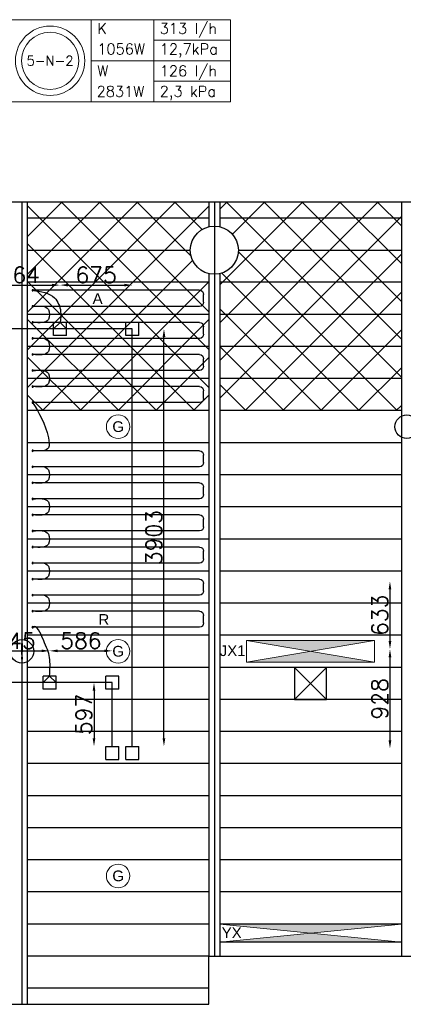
# Model space of a CAD drawing. Extents: x 7383 to 472120, y -558079 to -203000.
# Tile 15 of 29: x 201309 to 204898, y -244556 to -235351. Entities that reach past the tile are written whole.
import ezdxf
from ezdxf.enums import TextEntityAlignment as Align

# ---------------------------------------------------------------- set-up
doc = ezdxf.new("R2010")
doc.units = 0
doc.header["$LTSCALE"] = 25
doc.layers.get('0').update_dxf_attribs({"linetype": 'CONTINUOUS'})
doc.layers.get('DEFPOINTS').update_dxf_attribs({"linetype": 'CONTINUOUS'})
for name, color, linetype in [('000Vermogens2', 7, 'CONTINUOUS'), ('KP-bandraster', 5, 'CONTINUOUS'), ('KP-koppelingen', 6, 'CONTINUOUS'), ('KP-leidingen(aanvoer)', 5, 'CONTINUOUS'), ('KP-leidingen(retour)', 1, 'CONTINUOUS'), ('KP-Lucht aanvoer', 6, 'CONTINUOUS'), ('KP-lucht centreline', 2, 'CONTINUOUS'), ('KP-maatvoering', 7, 'CONTINUOUS'), ('KP-Melders', 3, 'CONTINUOUS'), ('KP-Oppervlak', 3, 'CONTINUOUS'), ('KP-panelen', 1, 'CONTINUOUS'), ('KP-registers', 4, 'CONTINUOUS'), ('KP-slangen', 7, 'CONTINUOUS'), ('KP-tekst', 7, 'CONTINUOUS')]:
    doc.layers.add(name, color=color, linetype=linetype)
doc.layers.add('KP-Aluminium', color=8, linetype='CONTINUOUS', lineweight=18)
doc.layers.add('KP-Verlichting', color=2, linetype='CONTINUOUS', lineweight=18)
doc.styles.add('arial', font='ARIAL.TTF')
doc.styles.add('VERWOL-1', font='ROMANS.SHX')
doc.dimstyles.new('MARTIN', dxfattribs={"dimscale": 0, "dimtxt": 50, "dimasz": 75, "dimexe": 4, "dimexo": 4, "dimgap": 20, "dimtad": 1, "dimdec": 0, "dimrnd": 0.01, "dimzin": 1, "dimdsep": 46, "dimtxsty": 'VERWOL-1', "dimcen": -25, "dimdle": 1, "dimclrd": 7, "dimclre": 2, "dimclrt": 7, "dimadec": 0, "dimazin": 0, "dimtfac": 1, "dimtdec": 0, "dimtix": 1, "dimtofl": 0, "dimtmove": 0, "dimatfit": 3, "dimldrblk": 'OBLIQUE', "dimfxl": 0, "dimtvp": 33.333333, "dimtolj": 1, "dimtzin": 1, "dimarcsym": 0})

# ---------------------------------------------------------------- blocks, each defined once
blk = doc.blocks.new('Register A')
at = {"layer": 'KP-registers', "linetype": 'Continuous'}
for p, q in [((50, 115), (50, 185)), ((90, 225), (1644, 225)), ((90, 75), (1644, 75))]:
    blk.add_line(p, q, dxfattribs=at)
for centre in [(1650, 225), (1650, 75)]:
    blk.add_circle(centre, 6, dxfattribs=at)
for centre, start, end in [((90, 185), 90, 180), ((90, 115), 180, 270)]:
    blk.add_arc(centre, 40, start, end, dxfattribs=at)
blk = doc.blocks.new('*D939')
at = {"layer": 'DEFPOINTS', "color": 0, "linetype": 'Continuous', "transparency": 16777216}
for p in [(201588.4, -241251.3), (200943.5, -241486.2), (201588.4, -241486.5)]:
    blk.add_point(p, dxfattribs=at)
at = {"layer": 'KP-maatvoering', "color": 7, "linetype": 'Continuous', "lineweight": -2, "transparency": 16777216}
blk.add_line((201018.5, -241251.3), (201513.4, -241251.3), dxfattribs=at)
at = {"layer": 'KP-maatvoering', "color": 7, "linetype": 'Continuous', "transparency": 16777216}
for points in [[(201018.5, -241238.8), (201018.5, -241263.8), (200943.5, -241251.3)], [(201513.4, -241238.8), (201513.4, -241263.8), (201588.4, -241251.3)]]:
    blk.add_solid(points, dxfattribs=at)
at = {"layer": 'KP-maatvoering', "color": 7, "linetype": 'Continuous', "transparency": 16777216, "insert": (201266, -241156.3), "char_height": 150, "attachment_point": 5, "style": 'VERWOL-1'}
blk.add_mtext('\\A1;645', dxfattribs=at)
blk = doc.blocks.new('_OBLIQUE')
at = {"color": 0, "linetype": 'ByBlock'}
blk.add_line((-0.5, -0.5), (0.5, 0.5), dxfattribs=at)
blk = doc.blocks.new('*D940')
at = {"layer": 'DEFPOINTS', "color": 0, "linetype": 'Continuous', "transparency": 16777216}
for p in [(202174.5, -241251.3), (201588.4, -241486.5), (202174.5, -241486.5)]:
    blk.add_point(p, dxfattribs=at)
at = {"layer": 'KP-maatvoering', "color": 7, "linetype": 'Continuous', "lineweight": -2, "transparency": 16777216}
blk.add_line((201663.4, -241251.3), (202099.5, -241251.3), dxfattribs=at)
at = {"layer": 'KP-maatvoering', "color": 7, "linetype": 'Continuous', "transparency": 16777216}
for points in [[(201663.4, -241238.8), (201663.4, -241263.8), (201588.4, -241251.3)], [(202099.5, -241238.8), (202099.5, -241263.8), (202174.5, -241251.3)]]:
    blk.add_solid(points, dxfattribs=at)
at = {"layer": 'KP-maatvoering', "color": 7, "linetype": 'Continuous', "transparency": 16777216, "insert": (201881.4, -241156.3), "char_height": 150, "attachment_point": 5, "style": 'VERWOL-1'}
blk.add_mtext('\\A1;586', dxfattribs=at)
blk = doc.blocks.new('*D941')
at = {"layer": 'DEFPOINTS', "color": 0, "linetype": 'Continuous', "transparency": 16777216}
for p in [(202113.6, -241547.3), (202004.3, -242144.3), (202174.4, -242144.3)]:
    blk.add_point(p, dxfattribs=at)
at = {"layer": 'KP-maatvoering', "color": 7, "linetype": 'Continuous', "lineweight": -2, "transparency": 16777216}
blk.add_line((202004.3, -241622.3), (202004.3, -242069.3), dxfattribs=at)
at = {"layer": 'KP-maatvoering', "color": 7, "linetype": 'Continuous', "transparency": 16777216}
for points in [[(201991.8, -241622.3), (202016.8, -241622.3), (202004.3, -241547.3)], [(201991.8, -242069.3), (202016.8, -242069.3), (202004.3, -242144.3)]]:
    blk.add_solid(points, dxfattribs=at)
at = {"layer": 'KP-maatvoering', "color": 7, "linetype": 'Continuous', "transparency": 16777216, "insert": (201909.3, -241845.8), "char_height": 150, "attachment_point": 5, "rotation": 90, "style": 'VERWOL-1'}
blk.add_mtext('\\A1;597', dxfattribs=at)
blk = doc.blocks.new('*D942')
at = {"layer": 'DEFPOINTS', "color": 0, "linetype": 'Continuous', "transparency": 16777216}
for p in [(202422.5, -238241.1), (202658.8, -238241.1), (202361.6, -242144.3)]:
    blk.add_point(p, dxfattribs=at)
at = {"layer": 'KP-maatvoering', "color": 7, "linetype": 'Continuous', "lineweight": -2, "transparency": 16777216}
blk.add_line((202658.8, -242069.3), (202658.8, -238316.1), dxfattribs=at)
at = {"layer": 'KP-maatvoering', "color": 7, "linetype": 'Continuous', "transparency": 16777216}
for points in [[(202646.3, -238316.1), (202671.3, -238316.1), (202658.8, -238241.1)], [(202646.3, -242069.3), (202671.3, -242069.3), (202658.8, -242144.3)]]:
    blk.add_solid(points, dxfattribs=at)
at = {"layer": 'KP-maatvoering', "color": 7, "linetype": 'Continuous', "transparency": 16777216, "insert": (202563.8, -240192.7), "char_height": 150, "attachment_point": 5, "rotation": 90, "style": 'VERWOL-1'}
blk.add_mtext('\\A1;3903', dxfattribs=at)
blk = doc.blocks.new('*D943')
at = {"layer": 'DEFPOINTS', "color": 0, "linetype": 'Continuous', "transparency": 16777216}
for p in [(202361.7, -237832), (201686.9, -238180.3), (202361.7, -238180.3)]:
    blk.add_point(p, dxfattribs=at)
at = {"layer": 'KP-maatvoering', "color": 7, "linetype": 'Continuous', "lineweight": -2, "transparency": 16777216}
blk.add_line((201761.9, -237832), (202286.7, -237832), dxfattribs=at)
at = {"layer": 'KP-maatvoering', "color": 7, "linetype": 'Continuous', "transparency": 16777216}
for points in [[(201761.9, -237819.5), (201761.9, -237844.5), (201686.9, -237832)], [(202286.7, -237819.5), (202286.7, -237844.5), (202361.7, -237832)]]:
    blk.add_solid(points, dxfattribs=at)
at = {"layer": 'KP-maatvoering', "color": 7, "linetype": 'Continuous', "transparency": 16777216, "insert": (202024.3, -237737), "char_height": 150, "attachment_point": 5, "style": 'VERWOL-1'}
blk.add_mtext('\\A1;675', dxfattribs=at)
blk = doc.blocks.new('*D944')
at = {"layer": 'DEFPOINTS', "color": 0, "linetype": 'Continuous', "transparency": 16777216}
for p in [(201686.9, -237832), (200923.2, -238180.3), (201686.9, -238180.3)]:
    blk.add_point(p, dxfattribs=at)
at = {"layer": 'KP-maatvoering', "color": 7, "linetype": 'Continuous', "lineweight": -2, "transparency": 16777216}
blk.add_line((200998.2, -237832), (201611.9, -237832), dxfattribs=at)
at = {"layer": 'KP-maatvoering', "color": 7, "linetype": 'Continuous', "transparency": 16777216}
for points in [[(200998.2, -237819.5), (200998.2, -237844.5), (200923.2, -237832)], [(201611.9, -237819.5), (201611.9, -237844.5), (201686.9, -237832)]]:
    blk.add_solid(points, dxfattribs=at)
at = {"layer": 'KP-maatvoering', "color": 7, "linetype": 'Continuous', "transparency": 16777216, "insert": (201305.1, -237737), "char_height": 150, "attachment_point": 5, "style": 'VERWOL-1'}
blk.add_mtext('\\A1;764', dxfattribs=at)
blk = doc.blocks.new('*D946')
at = {"layer": 'DEFPOINTS', "color": 0, "linetype": 'Continuous', "transparency": 16777216}
for p in [(205169.9, -240602), (204773.3, -241235.2), (205169.9, -241235.2)]:
    blk.add_point(p, dxfattribs=at)
at = {"layer": 'KP-maatvoering', "color": 7, "linetype": 'Continuous', "lineweight": -2, "transparency": 16777216}
blk.add_line((204773.3, -240677), (204773.3, -241160.2), dxfattribs=at)
at = {"layer": 'KP-maatvoering', "color": 7, "linetype": 'Continuous', "transparency": 16777216}
for points in [[(204760.8, -240677), (204785.8, -240677), (204773.3, -240602)], [(204760.8, -241160.2), (204785.8, -241160.2), (204773.3, -241235.2)]]:
    blk.add_solid(points, dxfattribs=at)
at = {"layer": 'KP-maatvoering', "color": 7, "linetype": 'Continuous', "transparency": 16777216, "insert": (204678.3, -240918.6), "char_height": 150, "attachment_point": 5, "rotation": 90, "style": 'VERWOL-1'}
blk.add_mtext('\\A1;633', dxfattribs=at)
blk = doc.blocks.new('*D948')
at = {"layer": 'DEFPOINTS', "color": 0, "linetype": 'Continuous', "transparency": 16777216}
for p in [(206178.3, -241236), (204773.3, -242163.9), (206239.1, -242163.9)]:
    blk.add_point(p, dxfattribs=at)
at = {"layer": 'KP-maatvoering', "color": 7, "linetype": 'Continuous', "lineweight": -2, "transparency": 16777216}
blk.add_line((204773.3, -241311), (204773.3, -242088.9), dxfattribs=at)
at = {"layer": 'KP-maatvoering', "color": 7, "linetype": 'Continuous', "transparency": 16777216}
for points in [[(204760.8, -241311), (204785.8, -241311), (204773.3, -241236)], [(204760.8, -242088.9), (204785.8, -242088.9), (204773.3, -242163.9)]]:
    blk.add_solid(points, dxfattribs=at)
at = {"layer": 'KP-maatvoering', "color": 7, "linetype": 'Continuous', "transparency": 16777216, "insert": (204678.3, -241699.9), "char_height": 150, "attachment_point": 5, "rotation": 90, "style": 'VERWOL-1'}
blk.add_mtext('\\A1;928', dxfattribs=at)

msp = doc.modelspace()

# ---------------------------------------------------------------- hatches: boundary and pattern name
at = {"layer": 'KP-Aluminium', "linetype": 'Continuous'}
h = msp.add_hatch(dxfattribs=at)
h.set_pattern_fill('ANSI37', color=256, scale=2000)
h.set_pattern_definition([(45, (0, 0), (-176.7767, 176.7767), []), (135, (0, 0), (-176.7767, -176.7767), [])])
h.paths.add_polyline_path([(203080.2, -237055.7), (201380.2, -237055.7), (201380.2, -237205.7), (203080.2, -237205.7)])
h.paths.add_polyline_path([(203080.2, -237286.3), (203080.2, -237205.7), (201380.2, -237205.7), (201380.2, -237505.7), (202905.2, -237505.7, -0.350001)])
h.paths.add_polyline_path([(202905.2, -237505.7), (201380.2, -237505.7), (201380.2, -237805.7), (203080.2, -237805.7), (203080.2, -237725.1, -0.350001)])
h.paths.add_polyline_path([(203080.2, -237805.7), (201380.2, -237805.7), (201380.2, -238105.7), (203080.2, -238105.7)])
h.paths.add_polyline_path([(203080.2, -238105.7), (201380.2, -238105.7), (201380.2, -238405.7), (203080.2, -238405.7)])
h.paths.add_polyline_path([(203080.2, -238405.7), (201380.2, -238405.7), (201380.2, -238705.7), (203080.2, -238705.7)])
h.paths.add_polyline_path([(203080.2, -238705.7), (201380.2, -238705.7), (201380.2, -239005.7), (203080.2, -239005.7)])
h = msp.add_hatch(dxfattribs=at)
h.set_pattern_fill('ANSI37', color=256, scale=2000)
h.set_pattern_definition([(45, (7200, -3e-10), (-176.7767, 176.7767), []), (135, (7200, -3e-10), (-176.7767, -176.7767), [])])
h.paths.add_polyline_path([(204880.2, -237055.7), (203180.2, -237055.7), (203180.2, -237205.7), (204880.2, -237205.7)])
h.paths.add_polyline_path([(204880.2, -237205.7), (203180.2, -237205.7), (203180.2, -237286.3, -0.350001), (203355.2, -237505.7), (204880.2, -237505.7)])
h.paths.add_polyline_path([(204880.2, -237505.7), (203355.2, -237505.7, -0.350001), (203180.2, -237725.1), (203180.2, -237805.7), (204880.2, -237805.7)])
h.paths.add_polyline_path([(204880.2, -237805.7), (203180.2, -237805.7), (203180.2, -238105.7), (204880.2, -238105.7)])
h.paths.add_polyline_path([(204880.2, -238105.7), (203180.2, -238105.7), (203180.2, -238405.7), (204880.2, -238405.7)])
h.paths.add_polyline_path([(204880.2, -238405.7), (203180.2, -238405.7), (203180.2, -238705.7), (204880.2, -238705.7)])
h.paths.add_polyline_path([(204880.2, -238705.7), (203180.2, -238705.7), (203180.2, -239005.7), (204880.2, -239005.7)])
at = {"layer": 'KP-Verlichting', "linetype": 'Continuous'}
h = msp.add_hatch(color=256, dxfattribs=at)
h.dxf.hatch_style = 1
h.paths.add_polyline_path([(204630.2, -241155.7), (203430.2, -241155.7), (204030.2, -241255.7)])
h.paths.add_polyline_path([(204030.2, -241255.7), (203430.2, -241355.7), (204630.2, -241355.7)])
h = msp.add_hatch(color=256, dxfattribs=at)
h.dxf.hatch_style = 1
h.paths.add_polyline_path([(204880.2, -243805.7), (203180.2, -243805.7), (204030.2, -243890.7)])
h.paths.add_polyline_path([(204030.2, -243890.7), (203180.2, -243975.7), (204880.2, -243975.7)])

# ---------------------------------------------------------------- linework, layer by layer
at = {"layer": '000Vermogens2', "linetype": 'Continuous', "lineweight": 0}
for p, q in [((201209.6, -235350.6), (203282.5, -235350.6)), ((201977.5, -235350.6), (201977.5, -236118.5)), ((202562.7, -235734.6), (202562.7, -235350.6)), ((203282.5, -235350.6), (203282.5, -236118.5)), ((202562.7, -235542.6), (203282.5, -235542.6)), ((201977.5, -235734.6), (203282.5, -235734.6)), ((202562.7, -235734.6), (202562.7, -236118.5)), ((202562.7, -235926.5), (203282.5, -235926.5)), ((201209.6, -236118.5), (203282.5, -236118.5))]:
    msp.add_line(p, q, dxfattribs=at)
for radius in [324.2, 267.6]:
    msp.add_circle((201593.5, -235734.6), radius, dxfattribs=at)
at = {"layer": 'KP-bandraster', "linetype": 'Continuous'}
for p, q in [((201380.2, -237055.7), (201380.2, -244555.7)), ((203080.2, -237055.7), (203080.2, -237286.3)), ((203180.2, -237055.7), (203180.2, -237286.3)), ((204880.2, -237055.7), (204880.2, -244105.7)), ((203080.2, -237725.1), (203080.2, -244105.7)), ((203180.2, -237725.1), (203180.2, -244105.7))]:
    msp.add_line(p, q, dxfattribs=at)
msp.add_circle((203130.2, -237505.7), 225, dxfattribs=at)
at = {"layer": 'KP-koppelingen', "linetype": 'Continuous'}
for p, q in [((201626.1, -238302), (201626.1, -238180.3)), ((201747.8, -238180.4), (201626.1, -238180.3)), ((201626.1, -238241.2), (201686.9, -238180.3)), ((201686.9, -238180.3), (201747.8, -238241.2)), ((201747.7, -238302), (201747.8, -238180.4)), ((202300.8, -238301.9), (202300.8, -238180.3)), ((202422.5, -238180.3), (202300.8, -238180.3)), ((202422.5, -238301.9), (202422.5, -238180.3)), ((201747.8, -238241.2), (201626.1, -238241.2)), ((201747.7, -238302), (201626.1, -238302)), ((202422.5, -238301.9), (202300.8, -238301.9)), ((201527.6, -241608.2), (201527.6, -241486.5)), ((201649.3, -241486.6), (201527.6, -241486.5)), ((201527.6, -241547.4), (201588.4, -241486.5)), ((201588.4, -241486.5), (201649.2, -241547.4)), ((201649.2, -241608.2), (201649.3, -241486.6)), ((202113.6, -241608.1), (202113.6, -241486.5)), ((202235.3, -241486.5), (202113.6, -241486.5)), ((202235.3, -241608.1), (202235.3, -241486.5)), ((201649.2, -241547.4), (201527.6, -241547.4)), ((201649.2, -241608.2), (201527.6, -241608.2)), ((202235.3, -241608.1), (202113.6, -241608.1)), ((202113.6, -242265.9), (202113.6, -242144.3)), ((202113.6, -242144.3), (202235.3, -242144.3)), ((202235.3, -242265.9), (202235.3, -242144.3)), ((202300.8, -242265.9), (202300.8, -242144.3)), ((202300.8, -242144.3), (202422.5, -242144.3)), ((202422.5, -242265.9), (202422.5, -242144.3)), ((202113.6, -242265.9), (202235.3, -242265.9)), ((202300.8, -242265.9), (202422.5, -242265.9))]:
    msp.add_line(p, q, dxfattribs=at)
at = {"layer": 'KP-leidingen(aanvoer)', "linetype": 'Continuous'}
for p, q in [((202361.6, -238241.1), (199933.3, -238240.9)), ((202361.6, -242144.3), (202361.6, -238241.1))]:
    msp.add_line(p, q, dxfattribs=at)
at = {"layer": 'KP-leidingen(retour)', "linetype": 'Continuous'}
for p, q in [((202174.4, -241547.3), (199907.6, -241547.1)), ((202174.4, -242144.3), (202174.4, -241547.3))]:
    msp.add_line(p, q, dxfattribs=at)
at = {"layer": 'KP-Lucht aanvoer', "linetype": 'Continuous'}
for p, q in [((203880.3, -241405.7), (203880.2, -241705.7)), ((203880.2, -241705.7), (204180, -241405.7)), ((204180, -241405.7), (203880.3, -241405.7)), ((203880.3, -241405.7), (204180.2, -241705.7)), ((204180.2, -241705.7), (204180, -241405.7)), ((203880.2, -241705.7), (204180.2, -241705.7))]:
    msp.add_line(p, q, dxfattribs=at)
at = {"layer": 'KP-lucht centreline', "linetype": 'Continuous'}
for p, q in [((201330.2, -237055.7), (201330.2, -244555.7)), ((203130.2, -237055.7), (203130.2, -244105.7))]:
    msp.add_line(p, q, dxfattribs=at)
at = {"layer": 'KP-Melders', "linetype": 'Continuous'}
for centre in [(204930.2, -239155.7), (201330.2, -241255.7)]:
    msp.add_circle(centre, 110, dxfattribs=at)
at = {"layer": 'KP-Oppervlak', "linetype": 'Continuous'}
for p, q in [((264780.2, -237055.7), (195480.2, -237055.7)), ((203080.2, -244555.7), (203080.2, -244105.7)), ((203080.2, -244105.7), (213980.4, -244105.7)), ((195480.2, -244555.7), (203080.2, -244555.7))]:
    msp.add_line(p, q, dxfattribs=at)
at = {"layer": 'KP-panelen', "linetype": 'Continuous'}
for p, q in [((203080.2, -237205.7), (201380.2, -237205.7)), ((204880.2, -237205.7), (203180.2, -237205.7)), ((201380.2, -237505.7), (202905.2, -237505.7)), ((203355.2, -237505.7), (204880.2, -237505.7)), ((203080.2, -237805.7), (201380.2, -237805.7)), ((204880.2, -237805.7), (203180.2, -237805.7)), ((203080.2, -238105.7), (201380.2, -238105.7)), ((204880.2, -238105.7), (203180.2, -238105.7)), ((203080.2, -238405.7), (201380.2, -238405.7)), ((204880.2, -238405.7), (203180.2, -238405.7)), ((203080.2, -238705.7), (201380.2, -238705.7)), ((204880.2, -238705.7), (203180.2, -238705.7)), ((203080.2, -239005.7), (201380.2, -239005.7)), ((204880.2, -239005.7), (203180.2, -239005.7)), ((203080.2, -239305.7), (201380.2, -239305.7)), ((204880.2, -239305.7), (203180.2, -239305.7)), ((203080.2, -239605.7), (201380.2, -239605.7)), ((204880.2, -239605.7), (203180.2, -239605.7)), ((203080.2, -239905.7), (201380.2, -239905.7)), ((204880.2, -239905.7), (203180.2, -239905.7)), ((203080.2, -240205.7), (201380.2, -240205.7)), ((204880.2, -240205.7), (203180.2, -240205.7)), ((203080.2, -240505.7), (201380.2, -240505.7)), ((204880.2, -240505.7), (203180.2, -240505.7)), ((203080.2, -240805.7), (201380.2, -240805.7)), ((204880.2, -240805.7), (203180.2, -240805.7)), ((203080.2, -241105.7), (201380.2, -241105.7)), ((204880.2, -241105.7), (203180.2, -241105.7)), ((203080.2, -241405.7), (201380.2, -241405.7)), ((204880.2, -241405.7), (203180.2, -241405.7)), ((203080.2, -241705.7), (201380.2, -241705.7)), ((204880.2, -241705.7), (203180.2, -241705.7)), ((203080.2, -242005.7), (201380.2, -242005.7)), ((204880.2, -242005.7), (203180.2, -242005.7)), ((203080.2, -242305.7), (201380.2, -242305.7)), ((204880.2, -242305.7), (203180.2, -242305.7)), ((203080.2, -242605.7), (201380.2, -242605.7)), ((204880.2, -242605.7), (203180.2, -242605.7)), ((203080.2, -242905.7), (201380.2, -242905.7)), ((204880.2, -242905.7), (203180.2, -242905.7)), ((203080.2, -243205.7), (201380.2, -243205.7)), ((204880.2, -243205.7), (203180.2, -243205.7)), ((203080.2, -243505.7), (201380.2, -243505.7)), ((204880.2, -243505.7), (203180.2, -243505.7)), ((203080.2, -243805.7), (201380.2, -243805.7)), ((204880.2, -243805.7), (203180.2, -243805.7)), ((204880.2, -243975.7), (203180.2, -243975.7)), ((203080.2, -244105.7), (201380.2, -244105.7)), ((203080.2, -244405.7), (201380.2, -244405.7))]:
    msp.add_line(p, q, dxfattribs=at)
at = {"layer": 'KP-slangen', "linetype": 'Continuous'}
for points in [[(201430.2, -237880.7), (201635.4, -237952.3), (201692, -238077.9), (201686.9, -238180.3)], [(201436.2, -238030.7), (201577.9, -238059.6), (201577.9, -238152.4), (201436.2, -238180.7)], [(201436.2, -238330.7), (201577.9, -238359.6), (201577.9, -238452.4), (201436.2, -238480.7)], [(201436.2, -238630.7), (201577.9, -238659.6), (201577.9, -238752.4), (201436.2, -238780.7)], [(201430.2, -238930.7), (201577.9, -239259.6), (201577.9, -239352.4), (201436.2, -239380.7)], [(201436.2, -239530.7), (201577.9, -239559.6), (201577.9, -239652.4), (201436.2, -239680.7)], [(201436.2, -239830.7), (201577.9, -239859.6), (201577.9, -239952.4), (201436.2, -239980.7)], [(201436.2, -240130.7), (201577.9, -240159.6), (201577.9, -240252.4), (201436.2, -240280.7)], [(201436.2, -240430.7), (201577.9, -240459.6), (201577.9, -240552.4), (201436.2, -240580.7)], [(201436.2, -240730.7), (201577.9, -240759.6), (201577.9, -240852.4), (201436.2, -240880.7)], [(201588.4, -241486.5), (201588.4, -241314.3), (201530.7, -241149.6), (201430.2, -241030.7), (201423.1, -241037.7)]]:
    msp.add_spline(points, degree=3, dxfattribs=at)
at = {"layer": 'KP-Verlichting', "linetype": 'Continuous'}
for p, q in [((203430.2, -241155.7), (204630.2, -241155.7)), ((203430.2, -241155.7), (203430.2, -241355.7)), ((203430.2, -241155.7), (204630.2, -241355.7)), ((203430.2, -241355.7), (204630.2, -241155.7)), ((204630.2, -241155.7), (204630.2, -241355.7)), ((203430.2, -241355.7), (204630.2, -241355.7)), ((203180.2, -243975.7), (204880.2, -243805.7)), ((203180.2, -243805.7), (204880.2, -243975.7))]:
    msp.add_line(p, q, dxfattribs=at)
for centre in [(202230.2, -239155.7), (202230.2, -241255.7), (202230.2, -243355.7)]:
    msp.add_circle(centre, 110, dxfattribs=at)

# ---------------------------------------------------------------- block references
at = {"layer": 'KP-registers', "linetype": 'Continuous', "xscale": -1}
for p in [(203080.2, -238105.7), (203080.2, -238405.7), (203080.2, -238705.7), (203080.2, -239005.7), (203080.2, -239605.7), (203080.2, -239905.7), (203080.2, -240205.7), (203080.2, -240505.7), (203080.2, -240805.7), (203080.2, -241105.7)]:
    msp.add_blockref('Register A', p, dxfattribs=at)

# ---------------------------------------------------------------- texts
at = {"layer": '000Vermogens2', "linetype": 'Continuous', "lineweight": 0, "style": 'VERWOL-1'}
for s, p in [('K', (202035.2, -235482.7)), ('313 l/h', (202619, -235482.7)), ('1056W', (202035.2, -235674.7)), ('12,7kPa', (202619, -235674.7)), ('W', (202035.2, -235879)), ('126 l/h', (202619, -235879)), ('2831W', (202029.1, -236071)), ('2,3 kPa', (202619, -236071))]:
    msp.add_text(s, height=100, dxfattribs=at).set_placement(p)
msp.add_text('5-N-2', height=90, dxfattribs=at).set_placement((201593.5, -235734.6), align=Align.MIDDLE_CENTER)
at = {"layer": 'KP-Melders', "linetype": 'Continuous', "insert": (201330.2, -241255.7), "char_height": 150, "attachment_point": 5, "style": 'arial'}
msp.add_mtext('\\A1;!', dxfattribs=at)
at = {"layer": 'KP-tekst', "linetype": 'Continuous', "char_height": 100, "attachment_point": 5, "style": 'arial'}
for s, insert in [('\\A1;A', (202038.1, -237957.8)), ('\\A1;R', (202097, -240957.8))]:
    msp.add_mtext(s, dxfattribs=dict(at, insert=insert))
at = {"layer": 'KP-Verlichting', "linetype": 'Continuous', "char_height": 100, "attachment_point": 5, "style": 'arial'}
for s, insert in [('\\A1;G', (202230.2, -239155.7)), ('\\A1;G', (202230.2, -241255.7)), ('\\A1;JX1', (203301.4, -241250.6)), ('\\A1;G', (202230.2, -243355.7)), ('\\A1;YX', (203292.6, -243887))]:
    msp.add_mtext(s, dxfattribs=dict(at, insert=insert))

# ---------------------------------------------------------------- dimensions: what is measured, and where the dimension line sits
at = {"layer": 'KP-maatvoering', "linetype": 'Continuous'}
for base, p1, p2, picture, middle in [((201686.9, -237832), (200923.2, -238180.3), (201686.9, -238180.3), '*D944', (201305.1, -237737)), ((202361.7, -237832), (201686.9, -238180.3), (202361.7, -238180.3), '*D943', (202024.3, -237737)), ((201588.4, -241251.3), (200943.5, -241486.2), (201588.4, -241486.5), '*D939', (201266, -241156.3)), ((202174.5, -241251.3), (201588.4, -241486.5), (202174.5, -241486.5), '*D940', (201881.4, -241156.3))]:
    dim = msp.add_linear_dim(base=base, p1=p1, p2=p2, dimstyle='MARTIN', override={"dimscale": 1, "dimtxt": 150, "dimse1": 1, "dimse2": 1}, dxfattribs=at)
    dim.commit()
    dim.dimension.update_dxf_attribs({"geometry": picture, "text_midpoint": middle})
for base, p1, p2, picture, middle in [((202658.8, -238241.1), (202361.6, -242144.3), (202422.5, -238241.1), '*D942', (202563.8, -240192.7)), ((204773.3, -241235.2), (205169.9, -240602), (205169.9, -241235.2), '*D946', (204678.3, -240918.6)), ((204773.3, -242163.9), (206178.3, -241236), (206239.1, -242163.9), '*D948', (204678.3, -241699.9)), ((202004.3, -242144.3), (202113.6, -241547.3), (202174.4, -242144.3), '*D941', (201909.3, -241845.8))]:
    dim = msp.add_linear_dim(base=base, p1=p1, p2=p2, angle=90, dimstyle='MARTIN', override={"dimscale": 1, "dimtxt": 150, "dimse1": 1, "dimse2": 1}, dxfattribs=at)
    dim.commit()
    dim.dimension.update_dxf_attribs({"geometry": picture, "text_midpoint": middle})

doc.saveas('drawing.dxf')
